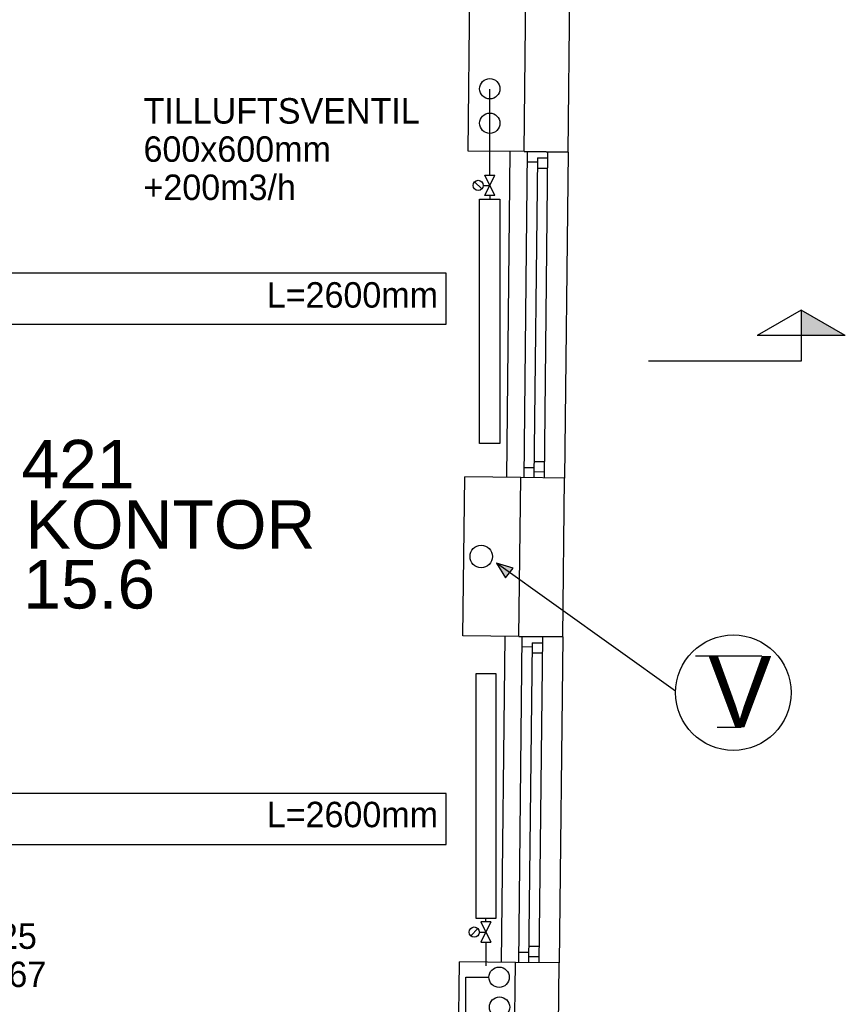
# Model space of a CAD drawing. Header units: millimetres. Extents: x 0 to 83130, y 0 to 53088.
# Tile 94 of 105: x 60851 to 64904, y 33038 to 37872. Entities that reach past the tile are written whole.
import ezdxf

# ---------------------------------------------------------------- set-up
doc = ezdxf.new("R2010")
doc.units = ezdxf.units.MM
doc.header["$LTSCALE"] = 50
doc.header["$MEASUREMENT"] = 0
doc.linetypes.add('V-V', pattern=[2, 1, 1])
doc.layers.get('0').update_dxf_attribs({"linetype": 'CONTINUOUS'})
for name, color, linetype in [('20604A200D001$0$832 Rominfo', 7, 'CONTINUOUS'), ('20604A200D001$0$A12-HEL1', 251, 'CONTINUOUS'), ('20604A200D001$0$A12-HEL3', 251, 'CONTINUOUS'), ('20604A200D001$0$A12-HEL4', 251, 'CONTINUOUS'), ('20604A200D001$0$A23-HEL1', 251, 'CONTINUOUS'), ('V003', 7, 'CONTINUOUS'), ('V061-', 1, 'CONTINUOUS'), ('V071-', 1, 'CONTINUOUS'), ('V090-', 2, 'CONTINUOUS'), ('V091', 1, 'CONTINUOUS'), ('V100-', 6, 'CONTINUOUS'), ('V110', 1, 'CONTINUOUS'), ('V111', 3, 'CONTINUOUS'), ('xref', 7, 'CONTINUOUS')]:
    doc.layers.add(name, color=color, linetype=linetype)
doc.styles.add('20604A200D001$0$Arial', font='arial.ttf', dxfattribs={"height": 238.125})
doc.styles.add('FISO', font='fiso')

# ---------------------------------------------------------------- blocks, each defined once
blk = doc.blocks.new('VUN')
at = {"color": 0}
blk.add_circle((0, 0), 0.5, dxfattribs=at)
blk = doc.blocks.new('_SNITT2')
for p, q in [((-4.33, 2.5), (0, 5)), ((0, 5), (4.33, 2.5)), ((0, 5), (0, 0)), ((-4.33, 2.5), (4.33, 2.5)), ((0, 0), (15, 0))]:
    blk.add_line(p, q)
for points in [[(-4.33, 2.5), (0, 5), (-4.33, 2.5)], [(-4.33, 2.5), (0, 5), (0, 2.5)]]:
    blk.add_solid(points)
blk = doc.blocks.new('20604A200D001')
at = {"layer": '20604A200D001$0$A12-HEL1', "color": 7}
for points in [[(78727.4, 34894.3), (78709.9, 33294.4)], [(79012.4, 34891.2), (78994.9, 33291.3)], [(78701.4, 32514.4), (78684, 30914.5)], [(78986.4, 32511.3), (78969, 30911.4)]]:
    blk.add_lwpolyline(points, dxfattribs=at)
at = {"layer": '20604A200D001$0$A12-HEL3', "color": 7}
for points in [[(78522.4, 34896.5), (78530.9, 35676.5)], [(78797.4, 34893.5), (78522.4, 34896.5)], [(78496.5, 32516.6), (78505, 33296.6)], [(78779.9, 33293.6), (78505, 33296.6)], [(78771.4, 32513.6), (78496.5, 32516.6)], [(78470.5, 30136.8), (78479, 30916.7)], [(78754, 30913.7), (78479, 30916.7)]]:
    blk.add_lwpolyline(points, dxfattribs=at)
at = {"layer": '20604A200D001$0$A12-HEL4', "color": 7}
for points in [[(78797.4, 34893.5), (78805.9, 35673.5)], [(79012.4, 34891.2), (79020.9, 35671.1)], [(79012.4, 34891.2), (78797.4, 34893.5)], [(78797.4, 34893.5), (79012.4, 34891.2)], [(78771.4, 32513.6), (78779.9, 33293.6)], [(78994.9, 33291.3), (78779.9, 33293.6)], [(78986.4, 32511.3), (78994.9, 33291.3)], [(78986.4, 32511.3), (78771.4, 32513.6)], [(78771.4, 32513.6), (78986.4, 32511.3)], [(78745.5, 30133.8), (78754, 30913.7)], [(78969, 30911.4), (78754, 30913.7)], [(78960.5, 30131.4), (78969, 30911.4)]]:
    blk.add_lwpolyline(points, dxfattribs=at)
at = {"layer": '20604A200D001$0$A23-HEL1', "color": 7}
for points in [[(78812.4, 34893.3), (78794.9, 33293.4)], [(78862.1, 34862.8), (78844.9, 33292.9)], [(78862.1, 34862.8), (78912.1, 34862.3)], [(78912.4, 34892.3), (78894.9, 33292.3)], [(78811.8, 34843.3), (78861.9, 34842.8)], [(78861.5, 34812.8), (78911.5, 34812.3)], [(78845.8, 33372.9), (78895.8, 33372.3)], [(78795.5, 33343.4), (78845.5, 33342.9)], [(78845.3, 33322.9), (78895.3, 33322.3)], [(78786.4, 32513.5), (78769, 30913.6)], [(78836.1, 32482.9), (78819, 30913)], [(78836.1, 32482.9), (78886.1, 32482.4)], [(78886.4, 32512.4), (78869, 30912.5)], [(78785.9, 32463.5), (78835.9, 32462.9)], [(78835.6, 32432.9), (78885.6, 32432.4)], [(78819.9, 30993), (78869.9, 30992.5)], [(78769.5, 30963.6), (78819.5, 30963)], [(78819.3, 30943), (78869.3, 30942.5)]]:
    blk.add_lwpolyline(points, dxfattribs=at)
at = {"layer": '20604A200D001$0$832 Rominfo', "color": 7, "style": '20604A200D001$0$Arial'}
for s, p in [('421', (76329.4, 33240.5)), ('KONTOR', (76349.6, 32944.2)), ('15.6', (76338.1, 32650.7))]:
    blk.add_text(s, height=238.12, dxfattribs=at).set_placement(p)

msp = doc.modelspace()

# ---------------------------------------------------------------- linework, layer by layer
at = {"layer": 'V091'}
for p, q in [((63274.23, 35178.87), (63192.46, 35203.57)), ((63192.46, 35203.57), (63235.94, 35131.46)), ((64070.43, 34574.83), (63192.46, 35203.57)), ((63235.94, 35131.46), (63274.23, 35178.87))]:
    msp.add_line(p, q, dxfattribs=at)
at = {"layer": 'V091', "color": 3}
for p, q in [((64168.02, 34748.67), (64494.8, 34748.67)), ((64275.79, 34398.22), (64393.02, 34398.22))]:
    msp.add_line(p, q, dxfattribs=at)
at = {"layer": 'V091'}
msp.add_circle((64354.36, 34568.3), 283.79, dxfattribs=at)
msp.add_solid([(63235.94, 35131.46), (63274.23, 35178.87), (63192.46, 35203.57)], dxfattribs=at)
at = {"layer": 'V100-', "linetype": 'V-V'}
for p, q in [((63158.75, 37108.45), (63158.75, 37530.54)), ((63158.75, 37008.45), (63158.75, 36990.68)), ((63139.49, 33442.86), (63139.49, 33460.63)), ((63139.49, 33342.86), (63139.49, 33226.41)), ((63041.32, 32719.04), (63041.32, 33171.57)), ((63041.32, 33171.57), (63152.79, 33171.57))]:
    msp.add_line(p, q, dxfattribs=at)
at = {"layer": 'V100-', "color": 1}
for p, q in [((63119.56, 37040.77), (63084.21, 37076.13)), ((63183.75, 37008.45), (63133.75, 37108.45)), ((63133.75, 37008.45), (63183.75, 37108.45)), ((63133.75, 37108.45), (63183.75, 37108.45)), ((63126.89, 37058.45), (63158.75, 37058.45)), ((63183.75, 37008.45), (63133.75, 37008.45)), ((63100.31, 33410.54), (63064.95, 33375.19)), ((63114.49, 33442.86), (63164.49, 33342.86)), ((63164.49, 33442.86), (63114.49, 33342.86)), ((63164.49, 33442.86), (63114.49, 33442.86)), ((63107.63, 33392.86), (63139.49, 33392.86)), ((63114.49, 33342.86), (63164.49, 33342.86))]:
    msp.add_line(p, q, dxfattribs=at)
for points in [[(63108.75, 36990.68), (63208.75, 36990.68), (63208.75, 35790.68), (63108.75, 35790.68)], [(63089.49, 33460.63), (63189.49, 33460.63), (63189.49, 34660.63), (63089.49, 34660.63)]]:
    msp.add_lwpolyline(points, close=True, dxfattribs=at)
for centre in [(63101.89, 37058.45), (63082.63, 33392.86)]:
    msp.add_circle(centre, 25, dxfattribs=at)
at = {"layer": 'V110'}
for p, q in [((62944.15, 36627.63), (60344.15, 36627.63)), ((62944.15, 36377.63), (62944.15, 36627.63)), ((60344.15, 36377.63), (62944.15, 36377.63)), ((62944.15, 34073.08), (60344.15, 34073.08)), ((62944.15, 33823.08), (62944.15, 34073.08)), ((60344.15, 33823.08), (62944.15, 33823.08))]:
    msp.add_line(p, q, dxfattribs=at)

# ---------------------------------------------------------------- block references
at = {"layer": 'V003', "xscale": -50, "yscale": 50, "zscale": 50}
msp.add_blockref('_SNITT2', (64687.54, 36195.98), dxfattribs=at)
at = {"layer": 'V090-', "color": 1, "xscale": 110, "yscale": 110, "zscale": 110}
msp.add_blockref('VUN', (63116.9, 35236.67), dxfattribs=at)
at = {"layer": 'V100-', "color": 1, "xscale": 100, "yscale": 100, "zscale": 100}
for p in [(63158.75, 37532.79), (63158.75, 37363.49), (63204.33, 33171.11), (63206.58, 33024.31)]:
    msp.add_blockref('VUN', p, dxfattribs=at)
at = {"layer": 'xref'}
msp.add_blockref('20604A200D001', (-15469.5, 2330.58), dxfattribs=at)

# ---------------------------------------------------------------- texts
at = {"layer": 'V061-', "color": 1, "style": 'FISO'}
for s, p in [('TILLUFTSVENTIL', (61458.84, 37361.68)), ('600x600mm', (61458.84, 37174.18)), ('+200m3/h', (61458.84, 36986.68))]:
    msp.add_text(s, height=125, dxfattribs=at).set_placement(p)
at = {"layer": 'V071-', "color": 1, "style": 'FISO'}
for s, p in [('›125', (60600.65, 33310.54)), ('a -67', (60600.65, 33123.04))]:
    msp.add_text(s, height=125, dxfattribs=at).set_placement(p)
at = {"layer": 'V091', "color": 3, "style": 'FISO'}
msp.add_text('V', height=350, dxfattribs=at).set_placement((64230.34, 34398.68))
at = {"layer": 'V111', "color": 1, "style": 'FISO'}
for p in [(62063.83, 36458.29), (62063.83, 33907.54)]:
    msp.add_text('L=2600mm', height=125, dxfattribs=at).set_placement(p)

doc.saveas('drawing.dxf')
